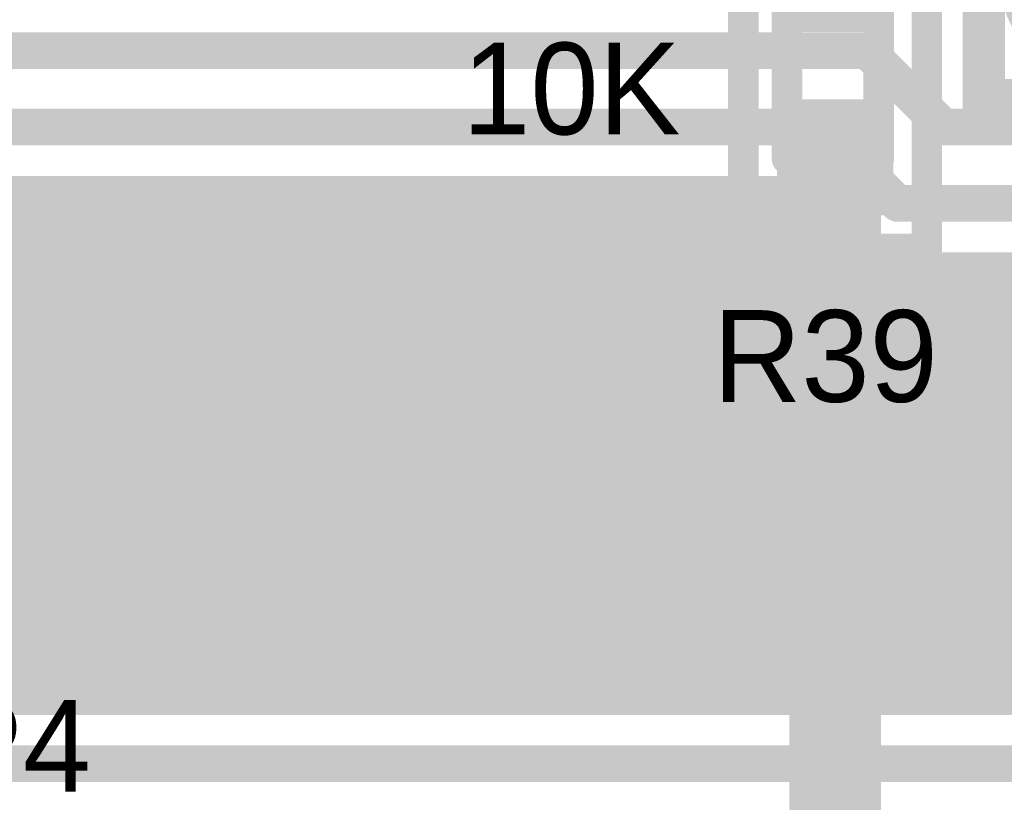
# Model space of a CAD drawing. Extents: x 7.17 to 14.1, y 4 to 11.75.
# Tile 116 of 189: x 9.75 to 10.07, y 7.59 to 7.85. Entities that reach past the tile are written whole.
import ezdxf

# ---------------------------------------------------------------- set-up
doc = ezdxf.new("R2010")
doc.units = 0
doc.layers.get('0').update_dxf_attribs({"linetype": 'CONTINUOUS'})
for name, color, linetype in [('BOTTOMLAYER', 5, 'CONTINUOUS'), ('BOTTOMSOLDER', 6, 'CONTINUOUS'), ('MECHANICAL1', 6, 'CONTINUOUS'), ('MULTILAYER', 9, 'CONTINUOUS'), ('TOPLAYER', 1, 'CONTINUOUS'), ('TOPOVERLAY', 2, 'CONTINUOUS'), ('TOPPASTE', 8, 'CONTINUOUS'), ('TOPSOLDER', 216, 'CONTINUOUS')]:
    doc.layers.add(name, color=color, linetype=linetype)

# ---------------------------------------------------------------- blocks, each defined once
blk = doc.blocks.new('TEST_POINT_PAD_3_102')
at = {"layer": 'BOTTOMSOLDER', "const_width": 0.0365}
blk.add_lwpolyline([(-0.01825, 0, 1), (0.01825, 0, 1)], format="xyb", close=True, dxfattribs=at)
at = {"layer": 'MECHANICAL1', "const_width": 0.01}
for points in [[(0, 0.03937), (-0.03937, 0.03937)], [(-0.03937, -0.03937), (-0.03937, 0.03937)], [(0.03937, 0.03937), (0, 0.03937)], [(0.03937, -0.03937), (0.03937, 0.03937)], [(0.03937, -0.03937), (-0.03937, -0.03937)]]:
    blk.add_lwpolyline(points, dxfattribs=at)
at = {"layer": 'MECHANICAL1', "const_width": 0.005}
for points in [[(-0.04187, 0.03937, 1), (-0.03687, 0.03937, 1)], [(-0.04187, 0.03937, 1), (-0.03687, 0.03937, 1)], [(-0.0025, 0.03937, 1), (0.0025, 0.03937, 1)], [(-0.0025, 0.03937, 1), (0.0025, 0.03937, 1)], [(0.03687, 0.03937, 1), (0.04187, 0.03937, 1)], [(0.03687, 0.03937, 1), (0.04187, 0.03937, 1)], [(-0.04187, -0.03937, 1), (-0.03687, -0.03937, 1)], [(-0.04187, -0.03937, 1), (-0.03687, -0.03937, 1)], [(0.03687, -0.03937, 1), (0.04187, -0.03937, 1)], [(0.03687, -0.03937, 1), (0.04187, -0.03937, 1)]]:
    blk.add_lwpolyline(points, format="xyb", close=True, dxfattribs=at)
at = {"layer": 'MULTILAYER', "const_width": 0.0325}
blk.add_lwpolyline([(-0.01625, 0, 1), (0.01625, 0, 1)], format="xyb", close=True, dxfattribs=at)
at = {"layer": 'TOPOVERLAY', "const_width": 0.01}
for points in [[(0.043307, 0.043307), (-0.043307, 0.043307)], [(-0.043307, -0.043307), (-0.043307, 0.043307)], [(0.043307, 0.03937), (0.043307, 0.043307)], [(0.043307, -0.043307), (0.043307, 0.03937)], [(0.043307, -0.043307), (-0.043307, -0.043307)]]:
    blk.add_lwpolyline(points, dxfattribs=at)
at = {"layer": 'TOPOVERLAY', "const_width": 0.005}
for points in [[(-0.045807, 0.043307, 1), (-0.040807, 0.043307, 1)], [(-0.045807, 0.043307, 1), (-0.040807, 0.043307, 1)], [(0.040807, 0.043307, 1), (0.045807, 0.043307, 1)], [(0.040807, 0.043307, 1), (0.045807, 0.043307, 1)], [(0.040807, 0.03937, 1), (0.045807, 0.03937, 1)], [(0.040807, 0.03937, 1), (0.045807, 0.03937, 1)], [(-0.045807, -0.043307, 1), (-0.040807, -0.043307, 1)], [(-0.045807, -0.043307, 1), (-0.040807, -0.043307, 1)], [(0.040807, -0.043307, 1), (0.045807, -0.043307, 1)], [(0.040807, -0.043307, 1), (0.045807, -0.043307, 1)]]:
    blk.add_lwpolyline(points, format="xyb", close=True, dxfattribs=at)
at = {"layer": 'TOPSOLDER', "const_width": 0.0365}
blk.add_lwpolyline([(-0.01825, 0, 1), (0.01825, 0, 1)], format="xyb", close=True, dxfattribs=at)
blk = doc.blocks.new('0603_103')
at = {"layer": 'MECHANICAL1', "const_width": 0.01}
for points in [[(-0.000531, 0.015748), (0.059468, 0.015748)], [(-0.000531, 0.015748), (-0.000531, -0.014252)], [(0.059468, 0.015748), (0.059468, -0.014252)], [(-0.000531, -0.014252), (0.059468, -0.014252)]]:
    blk.add_lwpolyline(points, dxfattribs=at)
at = {"layer": 'MECHANICAL1', "const_width": 0.005}
for points in [[(-0.003031, 0.015748, 1), (0.001969, 0.015748, 1)], [(-0.003031, 0.015748, 1), (0.001969, 0.015748, 1)], [(0.056968, 0.015748, 1), (0.061968, 0.015748, 1)], [(0.056968, 0.015748, 1), (0.061968, 0.015748, 1)], [(-0.003031, -0.014252, 1), (0.001969, -0.014252, 1)], [(-0.003031, -0.014252, 1), (0.001969, -0.014252, 1)], [(0.056968, -0.014252, 1), (0.061968, -0.014252, 1)], [(0.056968, -0.014252, 1), (0.061968, -0.014252, 1)]]:
    blk.add_lwpolyline(points, format="xyb", close=True, dxfattribs=at)
at = {"layer": 'TOPLAYER'}
for points in [[(-0.015, -0.015), (0.015, -0.015), (-0.015, 0.015), (0.015, 0.015)], [(0.045, -0.015), (0.075, -0.015), (0.045, 0.015), (0.075, 0.015)]]:
    blk.add_solid(points, dxfattribs=at)
at = {"layer": 'TOPOVERLAY', "const_width": 0.01}
for points in [[(-0.03, 0.03), (0.09, 0.03)], [(-0.03, 0.03), (-0.03, 0)], [(0.09, 0.03), (0.09, -0.03)], [(-0.03, 0), (-0.03, -0.03)], [(-0.03, -0.03), (0.09, -0.03)]]:
    blk.add_lwpolyline(points, dxfattribs=at)
at = {"layer": 'TOPOVERLAY', "const_width": 0.005}
for points in [[(-0.0325, 0.03, 1), (-0.0275, 0.03, 1)], [(-0.0325, 0.03, 1), (-0.0275, 0.03, 1)], [(0.0875, 0.03, 1), (0.0925, 0.03, 1)], [(0.0875, 0.03, 1), (0.0925, 0.03, 1)], [(-0.0325, 0, 1), (-0.0275, 0, 1)], [(-0.0325, 0, 1), (-0.0275, 0, 1)], [(-0.0325, -0.03, 1), (-0.0275, -0.03, 1)], [(-0.0325, -0.03, 1), (-0.0275, -0.03, 1)], [(0.0875, -0.03, 1), (0.0925, -0.03, 1)], [(0.0875, -0.03, 1), (0.0925, -0.03, 1)]]:
    blk.add_lwpolyline(points, format="xyb", close=True, dxfattribs=at)
at = {"layer": 'TOPPASTE'}
for points in [[(-0.015, -0.015), (0.015, -0.015), (-0.015, 0.015), (0.015, 0.015)], [(0.045, -0.015), (0.075, -0.015), (0.045, 0.015), (0.075, 0.015)]]:
    blk.add_solid(points, dxfattribs=at)
at = {"layer": 'TOPSOLDER'}
for points in [[(-0.019, -0.019), (0.019, -0.019), (-0.019, 0.019), (0.019, 0.019)], [(0.041, -0.019), (0.079, -0.019), (0.041, 0.019), (0.079, 0.019)]]:
    blk.add_solid(points, dxfattribs=at)

msp = doc.modelspace()

# ---------------------------------------------------------------- linework, layer by layer
at = {"layer": 'BOTTOMLAYER'}
for points, const_width in [([(9.272405, 7.834904), (10.022405, 7.834904)], 0.012), ([(10.022405, 7.834904), (10.047405, 7.809904)], 0.012), ([(9.297405, 7.809904), (10.007405, 7.809904)], 0.012), ([(10.007405, 7.809904), (10.032405, 7.784904)], 0.012), ([(10.047405, 7.809904), (10.171808, 7.809904)], 0.012), ([(9.305689, 7.789904), (9.999121, 7.789904)], 0.008), ([(9.661513, 7.789904), (9.829821, 7.621596)], 0.008), ([(9.668584, 7.789904), (9.836892, 7.621596)], 0.008), ([(9.675655, 7.789904), (9.843963, 7.621596)], 0.008), ([(9.682726, 7.789904), (9.851034, 7.621596)], 0.008), ([(9.686351, 7.621596), (9.854659, 7.789904)], 0.008), ([(9.689797, 7.789904), (9.858105, 7.621596)], 0.008), ([(9.693118, 7.7415), (9.741522, 7.789904)], 0.008), ([(9.693422, 7.621596), (9.86173, 7.789904)], 0.008), ([(9.696868, 7.789904), (9.865176, 7.621596)], 0.008), ([(9.700189, 7.7415), (9.748593, 7.789904)], 0.008), ([(9.700493, 7.621596), (9.868801, 7.789904)], 0.008), ([(9.703939, 7.789904), (9.872247, 7.621596)], 0.008), ([(9.706404, 7.733573), (9.762735, 7.789904)], 0.008), ([(9.706404, 7.740644), (9.755664, 7.789904)], 0.008), ([(9.706404, 7.719431), (9.776877, 7.789904)], 0.008), ([(9.706404, 7.726502), (9.769806, 7.789904)], 0.008), ([(9.706404, 7.705289), (9.791019, 7.789904)], 0.008), ([(9.706404, 7.71236), (9.783948, 7.789904)], 0.008), ([(9.706404, 7.691147), (9.805162, 7.789904)], 0.008), ([(9.706404, 7.698218), (9.79809, 7.789904)], 0.008), ([(9.706404, 7.677004), (9.819304, 7.789904)], 0.008), ([(9.706404, 7.684075), (9.812233, 7.789904)], 0.008), ([(9.706404, 7.669933), (9.826375, 7.789904)], 0.008), ([(9.706404, 7.655791), (9.840517, 7.789904)], 0.008), ([(9.706404, 7.662862), (9.833446, 7.789904)], 0.008), ([(9.706404, 7.64872), (9.847588, 7.789904)], 0.008), ([(9.707565, 7.621596), (9.875872, 7.789904)], 0.008), ([(9.71101, 7.789904), (9.879318, 7.621596)], 0.008), ([(9.714636, 7.621596), (9.882944, 7.789904)], 0.008), ([(9.718081, 7.789904), (9.886389, 7.621596)], 0.008), ([(9.721707, 7.621596), (9.890015, 7.789904)], 0.008), ([(9.725153, 7.789904), (9.89346, 7.621596)], 0.008), ([(9.728778, 7.621596), (9.897086, 7.789904)], 0.008), ([(9.732224, 7.789904), (9.900532, 7.621596)], 0.008), ([(9.735849, 7.621596), (9.904157, 7.789904)], 0.008), ([(9.739295, 7.789904), (9.907603, 7.621596)], 0.008), ([(9.74292, 7.621596), (9.911228, 7.789904)], 0.008), ([(9.746366, 7.789904), (9.914674, 7.621596)], 0.008), ([(9.749991, 7.621596), (9.918299, 7.789904)], 0.008), ([(9.753437, 7.789904), (9.921745, 7.621596)], 0.008), ([(9.757062, 7.621596), (9.92537, 7.789904)], 0.008), ([(9.760508, 7.789904), (9.928816, 7.621596)], 0.008), ([(9.764133, 7.621596), (9.932441, 7.789904)], 0.008), ([(9.767579, 7.789904), (9.935887, 7.621596)], 0.008), ([(9.771204, 7.621596), (9.939512, 7.789904)], 0.008), ([(9.77465, 7.789904), (9.942958, 7.621596)], 0.008), ([(9.778275, 7.621596), (9.946583, 7.789904)], 0.008), ([(9.781721, 7.789904), (9.950029, 7.621596)], 0.008), ([(9.785347, 7.621596), (9.953655, 7.789904)], 0.008), ([(9.788792, 7.789904), (9.9571, 7.621596)], 0.008), ([(9.792418, 7.621596), (9.960726, 7.789904)], 0.008), ([(9.795863, 7.789904), (9.964172, 7.621596)], 0.008), ([(9.799489, 7.621596), (9.967797, 7.789904)], 0.008), ([(9.802935, 7.789904), (9.971243, 7.621596)], 0.008), ([(9.80656, 7.621596), (9.974868, 7.789904)], 0.008), ([(9.810006, 7.789904), (9.978314, 7.621596)], 0.008), ([(9.813631, 7.621596), (9.981939, 7.789904)], 0.008), ([(9.817077, 7.789904), (9.985385, 7.621596)], 0.008), ([(9.820702, 7.621596), (9.98901, 7.789904)], 0.008), ([(9.824148, 7.789904), (9.992456, 7.621596)], 0.008), ([(9.827773, 7.621596), (9.996081, 7.789904)], 0.008), ([(9.831219, 7.789904), (9.999527, 7.621596)], 0.008), ([(9.83829, 7.789904), (10.006598, 7.621596)], 0.008), ([(9.845361, 7.789904), (10.013669, 7.621596)], 0.008), ([(9.852432, 7.789904), (10.02074, 7.621596)], 0.008), ([(9.859503, 7.789904), (10.027811, 7.621596)], 0.008), ([(9.866575, 7.789904), (10.034883, 7.621596)], 0.008), ([(9.873646, 7.789904), (10.041954, 7.621596)], 0.008), ([(9.880717, 7.789904), (10.049025, 7.621596)], 0.008), ([(9.887788, 7.789904), (10.056096, 7.621596)], 0.008), ([(9.894859, 7.789904), (10.063167, 7.621596)], 0.008), ([(9.90193, 7.789904), (10.070238, 7.621596)], 0.008), ([(9.909001, 7.789904), (10.077746, 7.621159)], 0.008), ([(9.916072, 7.789904), (10.575976, 7.13)], 0.008), ([(9.923143, 7.789904), (10.581721, 7.131326)], 0.008), ([(9.930214, 7.789904), (10.585391, 7.134728)], 0.008), ([(9.937285, 7.789904), (10.589637, 7.137553)], 0.008), ([(9.944357, 7.789904), (10.594521, 7.13974)], 0.008), ([(9.951428, 7.789904), (10.600187, 7.141145)], 0.008), ([(9.958499, 7.789904), (10.606971, 7.141432)], 0.008), ([(9.96557, 7.789904), (10.615989, 7.139485)], 0.008), ([(9.972641, 7.789904), (11.916045, 5.8465)], 0.008), ([(9.979712, 7.789904), (11.923116, 5.8465)], 0.008), ([(9.986783, 7.789904), (11.930187, 5.8465)], 0.008), ([(9.993854, 7.789904), (11.937258, 5.8465)], 0.008), ([(9.999121, 7.789904), (10.018231, 7.770794)], 0.008), ([(9.834844, 7.621596), (10.001136, 7.787888)], 0.008), ([(10.032405, 7.784904), (10.266808, 7.784904)], 0.012), ([(9.841915, 7.621596), (10.004672, 7.784353)], 0.008), ([(9.848987, 7.621596), (10.008208, 7.780817)], 0.008), ([(9.856058, 7.621596), (10.011743, 7.777282)], 0.008), ([(9.863129, 7.621596), (10.015279, 7.773746)], 0.008), ([(9.8702, 7.621596), (10.018825, 7.770221)], 0.008), ([(9.877271, 7.621596), (10.022953, 7.767278)], 0.008), ([(10.024136, 7.766693), (11.944329, 5.8465)], 0.008), ([(9.884342, 7.621596), (10.028115, 7.765369)], 0.008), ([(9.891413, 7.621596), (10.034721, 7.764904)], 0.008), ([(9.898484, 7.621596), (10.041792, 7.764904)], 0.008), ([(9.905555, 7.621596), (10.048863, 7.764904)], 0.008), ([(9.912626, 7.621596), (10.055934, 7.764904)], 0.008), ([(9.919697, 7.621596), (10.063005, 7.764904)], 0.008), ([(9.926769, 7.621596), (10.070077, 7.764904)], 0.008), ([(9.93384, 7.621596), (10.077148, 7.764904)], 0.008), ([(9.940911, 7.621596), (10.084219, 7.764904)], 0.008), ([(9.947982, 7.621596), (10.09129, 7.764904)], 0.008), ([(9.955053, 7.621596), (10.098361, 7.764904)], 0.008), ([(9.962124, 7.621596), (10.105432, 7.764904)], 0.008), ([(9.969195, 7.621596), (10.112503, 7.764904)], 0.008), ([(9.976266, 7.621596), (10.119574, 7.764904)], 0.008), ([(9.983337, 7.621596), (10.126645, 7.764904)], 0.008), ([(9.990408, 7.621596), (10.133717, 7.764904)], 0.008), ([(9.99748, 7.621596), (10.140788, 7.764904)], 0.008), ([(10.004551, 7.621596), (10.147859, 7.764904)], 0.008), ([(10.011622, 7.621596), (10.15493, 7.764904)], 0.008), ([(10.018693, 7.621596), (10.162001, 7.764904)], 0.008), ([(10.025764, 7.621596), (10.169072, 7.764904)], 0.008), ([(10.032405, 7.764904), (10.266808, 7.764904)], 0.008), ([(10.032835, 7.621596), (10.176143, 7.764904)], 0.008), ([(10.032996, 7.764904), (11.951401, 5.8465)], 0.008), ([(10.039906, 7.621596), (10.183214, 7.764904)], 0.008), ([(10.040068, 7.764904), (11.958472, 5.8465)], 0.008), ([(10.046977, 7.621596), (10.190285, 7.764904)], 0.008), ([(10.047139, 7.764904), (11.965543, 5.8465)], 0.008), ([(10.054048, 7.621596), (10.197356, 7.764904)], 0.008), ([(10.05421, 7.764904), (11.972614, 5.8465)], 0.008), ([(10.06112, 7.621596), (10.204427, 7.764904)], 0.008), ([(10.061281, 7.764904), (11.979685, 5.8465)], 0.008), ([(10.068191, 7.621596), (10.211499, 7.764904)], 0.008), ([(10.068352, 7.764904), (11.986756, 5.8465)], 0.008), ([(9.706404, 7.737941), (9.82275, 7.621596)], 0.008), ([(9.706404, 7.73087), (9.815678, 7.621596)], 0.008), ([(9.706404, 7.723799), (9.808607, 7.621596)], 0.008), ([(9.706404, 7.716728), (9.801536, 7.621596)], 0.008), ([(9.706404, 7.709657), (9.794465, 7.621596)], 0.008), ([(9.706404, 7.702586), (9.787394, 7.621596)], 0.008), ([(9.706404, 7.695515), (9.780323, 7.621596)], 0.008), ([(9.706404, 7.688444), (9.773252, 7.621596)], 0.008), ([(9.706404, 7.681373), (9.766181, 7.621596)], 0.008), ([(9.706404, 7.674302), (9.75911, 7.621596)], 0.008), ([(9.706404, 7.66723), (9.752038, 7.621596)], 0.008), ([(9.706404, 7.660159), (9.744967, 7.621596)], 0.008), ([(9.672604, 7.621596), (10.073588, 7.621596)], 0.008), ([(9.672604, 7.601596), (10.073588, 7.601596)], 0.012)]:
    msp.add_lwpolyline(points, dxfattribs=dict(at, const_width=const_width))
for points, const_width in [([(10.019405, 7.834904, 1), (10.025405, 7.834904, 1)], 0.006), ([(10.019405, 7.834904, 1), (10.025405, 7.834904, 1)], 0.006), ([(10.004405, 7.809904, 1), (10.010405, 7.809904, 1)], 0.006), ([(10.004405, 7.809904, 1), (10.010405, 7.809904, 1)], 0.006), ([(10.044405, 7.809904, 1), (10.050405, 7.809904, 1)], 0.006), ([(10.044405, 7.809904, 1), (10.050405, 7.809904, 1)], 0.006), ([(9.739522, 7.789904, 1), (9.743522, 7.789904, 1)], 0.004), ([(9.744366, 7.789904, 1), (9.748366, 7.789904, 1)], 0.004), ([(9.746593, 7.789904, 1), (9.750593, 7.789904, 1)], 0.004), ([(9.751437, 7.789904, 1), (9.755437, 7.789904, 1)], 0.004), ([(9.753664, 7.789904, 1), (9.757664, 7.789904, 1)], 0.004), ([(9.758508, 7.789904, 1), (9.762508, 7.789904, 1)], 0.004), ([(9.760735, 7.789904, 1), (9.764735, 7.789904, 1)], 0.004), ([(9.765579, 7.789904, 1), (9.769579, 7.789904, 1)], 0.004), ([(9.767806, 7.789904, 1), (9.771806, 7.789904, 1)], 0.004), ([(9.77265, 7.789904, 1), (9.77665, 7.789904, 1)], 0.004), ([(9.774877, 7.789904, 1), (9.778877, 7.789904, 1)], 0.004), ([(9.779721, 7.789904, 1), (9.783721, 7.789904, 1)], 0.004), ([(9.781948, 7.789904, 1), (9.785948, 7.789904, 1)], 0.004), ([(9.786792, 7.789904, 1), (9.790792, 7.789904, 1)], 0.004), ([(9.789019, 7.789904, 1), (9.793019, 7.789904, 1)], 0.004), ([(9.793864, 7.789904, 1), (9.797864, 7.789904, 1)], 0.004), ([(9.79609, 7.789904, 1), (9.80009, 7.789904, 1)], 0.004), ([(9.800935, 7.789904, 1), (9.804935, 7.789904, 1)], 0.004), ([(9.803161, 7.789904, 1), (9.807161, 7.789904, 1)], 0.004), ([(9.808006, 7.789904, 1), (9.812006, 7.789904, 1)], 0.004), ([(9.810233, 7.789904, 1), (9.814233, 7.789904, 1)], 0.004), ([(9.815077, 7.789904, 1), (9.819077, 7.789904, 1)], 0.004), ([(9.817304, 7.789904, 1), (9.821304, 7.789904, 1)], 0.004), ([(9.822148, 7.789904, 1), (9.826148, 7.789904, 1)], 0.004), ([(9.824375, 7.789904, 1), (9.828375, 7.789904, 1)], 0.004), ([(9.829219, 7.789904, 1), (9.833219, 7.789904, 1)], 0.004), ([(9.831446, 7.789904, 1), (9.835446, 7.789904, 1)], 0.004), ([(9.83629, 7.789904, 1), (9.84029, 7.789904, 1)], 0.004), ([(9.838517, 7.789904, 1), (9.842517, 7.789904, 1)], 0.004), ([(9.843361, 7.789904, 1), (9.847361, 7.789904, 1)], 0.004), ([(9.845588, 7.789904, 1), (9.849588, 7.789904, 1)], 0.004), ([(9.850432, 7.789904, 1), (9.854432, 7.789904, 1)], 0.004), ([(9.852659, 7.789904, 1), (9.856659, 7.789904, 1)], 0.004), ([(9.857503, 7.789904, 1), (9.861503, 7.789904, 1)], 0.004), ([(9.85973, 7.789904, 1), (9.86373, 7.789904, 1)], 0.004), ([(9.864574, 7.789904, 1), (9.868574, 7.789904, 1)], 0.004), ([(9.866801, 7.789904, 1), (9.870801, 7.789904, 1)], 0.004), ([(9.871646, 7.789904, 1), (9.875646, 7.789904, 1)], 0.004), ([(9.873872, 7.789904, 1), (9.877873, 7.789904, 1)], 0.004), ([(9.878717, 7.789904, 1), (9.882717, 7.789904, 1)], 0.004), ([(9.880944, 7.789904, 1), (9.884944, 7.789904, 1)], 0.004), ([(9.885788, 7.789904, 1), (9.889788, 7.789904, 1)], 0.004), ([(9.888015, 7.789904, 1), (9.892015, 7.789904, 1)], 0.004), ([(9.892859, 7.789904, 1), (9.896859, 7.789904, 1)], 0.004), ([(9.895086, 7.789904, 1), (9.899086, 7.789904, 1)], 0.004), ([(9.89993, 7.789904, 1), (9.90393, 7.789904, 1)], 0.004), ([(9.902157, 7.789904, 1), (9.906157, 7.789904, 1)], 0.004), ([(9.907001, 7.789904, 1), (9.911001, 7.789904, 1)], 0.004), ([(9.909228, 7.789904, 1), (9.913228, 7.789904, 1)], 0.004), ([(9.914072, 7.789904, 1), (9.918072, 7.789904, 1)], 0.004), ([(9.916299, 7.789904, 1), (9.920299, 7.789904, 1)], 0.004), ([(9.921143, 7.789904, 1), (9.925143, 7.789904, 1)], 0.004), ([(9.92337, 7.789904, 1), (9.92737, 7.789904, 1)], 0.004), ([(9.928214, 7.789904, 1), (9.932214, 7.789904, 1)], 0.004), ([(9.930441, 7.789904, 1), (9.934441, 7.789904, 1)], 0.004), ([(9.935286, 7.789904, 1), (9.939286, 7.789904, 1)], 0.004), ([(9.937512, 7.789904, 1), (9.941512, 7.789904, 1)], 0.004), ([(9.942357, 7.789904, 1), (9.946357, 7.789904, 1)], 0.004), ([(9.944584, 7.789904, 1), (9.948583, 7.789904, 1)], 0.004), ([(9.949428, 7.789904, 1), (9.953428, 7.789904, 1)], 0.004), ([(9.951655, 7.789904, 1), (9.955655, 7.789904, 1)], 0.004), ([(9.956499, 7.789904, 1), (9.960499, 7.789904, 1)], 0.004), ([(9.958726, 7.789904, 1), (9.962726, 7.789904, 1)], 0.004), ([(9.96357, 7.789904, 1), (9.96757, 7.789904, 1)], 0.004), ([(9.965797, 7.789904, 1), (9.969797, 7.789904, 1)], 0.004), ([(9.970641, 7.789904, 1), (9.974641, 7.789904, 1)], 0.004), ([(9.972868, 7.789904, 1), (9.976868, 7.789904, 1)], 0.004), ([(9.977712, 7.789904, 1), (9.981712, 7.789904, 1)], 0.004), ([(9.979939, 7.789904, 1), (9.983939, 7.789904, 1)], 0.004), ([(9.984783, 7.789904, 1), (9.988783, 7.789904, 1)], 0.004), ([(9.98701, 7.789904, 1), (9.99101, 7.789904, 1)], 0.004), ([(9.991854, 7.789904, 1), (9.995854, 7.789904, 1)], 0.004), ([(9.994081, 7.789904, 1), (9.998081, 7.789904, 1)], 0.004), ([(9.997121, 7.789904, 1), (10.001121, 7.789904, 1)], 0.004), ([(9.997121, 7.789904, 1), (10.001121, 7.789904, 1)], 0.004), ([(9.999137, 7.787888, 1), (10.003137, 7.787888, 1)], 0.004), ([(10.029405, 7.784904, 1), (10.035405, 7.784904, 1)], 0.006), ([(10.029405, 7.784904, 1), (10.035405, 7.784904, 1)], 0.006), ([(10.002672, 7.784353, 1), (10.006672, 7.784353, 1)], 0.004), ([(10.006208, 7.780817, 1), (10.010208, 7.780817, 1)], 0.004), ([(10.009743, 7.777282, 1), (10.013743, 7.777282, 1)], 0.004), ([(10.013279, 7.773746, 1), (10.017279, 7.773746, 1)], 0.004), ([(10.016231, 7.770794, 1), (10.020231, 7.770794, 1)], 0.004), ([(10.016231, 7.770794, 1), (10.020231, 7.770794, 1)], 0.004), ([(10.016263, 7.770762, 1), (10.020263, 7.770762, 1)], 0.004), ([(10.016825, 7.770221, 1), (10.020825, 7.770221, 1)], 0.004), ([(10.020953, 7.767278, 1), (10.024953, 7.767278, 1)], 0.004), ([(10.022136, 7.766693, 1), (10.026136, 7.766693, 1)], 0.004), ([(10.026115, 7.765369, 1), (10.030115, 7.765369, 1)], 0.004), ([(10.030405, 7.764904, 1), (10.034405, 7.764904, 1)], 0.004), ([(10.030405, 7.764904, 1), (10.034405, 7.764904, 1)], 0.004), ([(10.030405, 7.764904, 1), (10.034405, 7.764904, 1)], 0.004), ([(10.030997, 7.764904, 1), (10.034997, 7.764904, 1)], 0.004), ([(10.032721, 7.764904, 1), (10.036721, 7.764904, 1)], 0.004), ([(10.038068, 7.764904, 1), (10.042068, 7.764904, 1)], 0.004), ([(10.039792, 7.764904, 1), (10.043792, 7.764904, 1)], 0.004), ([(10.045139, 7.764904, 1), (10.049139, 7.764904, 1)], 0.004), ([(10.046863, 7.764904, 1), (10.050863, 7.764904, 1)], 0.004), ([(10.05221, 7.764904, 1), (10.05621, 7.764904, 1)], 0.004), ([(10.053934, 7.764904, 1), (10.057934, 7.764904, 1)], 0.004), ([(10.059281, 7.764904, 1), (10.063281, 7.764904, 1)], 0.004), ([(10.061006, 7.764904, 1), (10.065005, 7.764904, 1)], 0.004), ([(10.066352, 7.764904, 1), (10.070352, 7.764904, 1)], 0.004), ([(10.068077, 7.764904, 1), (10.072077, 7.764904, 1)], 0.004), ([(9.74092, 7.621596, 1), (9.74492, 7.621596, 1)], 0.004), ([(9.742967, 7.621596, 1), (9.746967, 7.621596, 1)], 0.004), ([(9.747991, 7.621596, 1), (9.751991, 7.621596, 1)], 0.004), ([(9.750039, 7.621596, 1), (9.754039, 7.621596, 1)], 0.004), ([(9.755062, 7.621596, 1), (9.759062, 7.621596, 1)], 0.004), ([(9.75711, 7.621596, 1), (9.76111, 7.621596, 1)], 0.004), ([(9.762133, 7.621596, 1), (9.766133, 7.621596, 1)], 0.004), ([(9.764181, 7.621596, 1), (9.768181, 7.621596, 1)], 0.004), ([(9.769204, 7.621596, 1), (9.773204, 7.621596, 1)], 0.004), ([(9.771252, 7.621596, 1), (9.775252, 7.621596, 1)], 0.004), ([(9.776276, 7.621596, 1), (9.780276, 7.621596, 1)], 0.004), ([(9.778323, 7.621596, 1), (9.782323, 7.621596, 1)], 0.004), ([(9.783347, 7.621596, 1), (9.787347, 7.621596, 1)], 0.004), ([(9.785394, 7.621596, 1), (9.789394, 7.621596, 1)], 0.004), ([(9.790418, 7.621596, 1), (9.794418, 7.621596, 1)], 0.004), ([(9.792465, 7.621596, 1), (9.796465, 7.621596, 1)], 0.004), ([(9.797489, 7.621596, 1), (9.801489, 7.621596, 1)], 0.004), ([(9.799536, 7.621596, 1), (9.803536, 7.621596, 1)], 0.004), ([(9.80456, 7.621596, 1), (9.80856, 7.621596, 1)], 0.004), ([(9.806607, 7.621596, 1), (9.810607, 7.621596, 1)], 0.004), ([(9.811631, 7.621596, 1), (9.815631, 7.621596, 1)], 0.004), ([(9.813678, 7.621596, 1), (9.817678, 7.621596, 1)], 0.004), ([(9.818702, 7.621596, 1), (9.822702, 7.621596, 1)], 0.004), ([(9.820749, 7.621596, 1), (9.824749, 7.621596, 1)], 0.004), ([(9.825773, 7.621596, 1), (9.829773, 7.621596, 1)], 0.004), ([(9.827821, 7.621596, 1), (9.831821, 7.621596, 1)], 0.004), ([(9.832844, 7.621596, 1), (9.836844, 7.621596, 1)], 0.004), ([(9.834892, 7.621596, 1), (9.838892, 7.621596, 1)], 0.004), ([(9.839915, 7.621596, 1), (9.843915, 7.621596, 1)], 0.004), ([(9.841963, 7.621596, 1), (9.845963, 7.621596, 1)], 0.004), ([(9.846986, 7.621596, 1), (9.850986, 7.621596, 1)], 0.004), ([(9.849034, 7.621596, 1), (9.853034, 7.621596, 1)], 0.004), ([(9.854058, 7.621596, 1), (9.858058, 7.621596, 1)], 0.004), ([(9.856105, 7.621596, 1), (9.860105, 7.621596, 1)], 0.004), ([(9.861129, 7.621596, 1), (9.865129, 7.621596, 1)], 0.004), ([(9.863176, 7.621596, 1), (9.867176, 7.621596, 1)], 0.004), ([(9.8682, 7.621596, 1), (9.8722, 7.621596, 1)], 0.004), ([(9.870247, 7.621596, 1), (9.874247, 7.621596, 1)], 0.004), ([(9.875271, 7.621596, 1), (9.879271, 7.621596, 1)], 0.004), ([(9.877318, 7.621596, 1), (9.881318, 7.621596, 1)], 0.004), ([(9.882342, 7.621596, 1), (9.886342, 7.621596, 1)], 0.004), ([(9.884389, 7.621596, 1), (9.888389, 7.621596, 1)], 0.004), ([(9.889413, 7.621596, 1), (9.893413, 7.621596, 1)], 0.004), ([(9.891461, 7.621596, 1), (9.895461, 7.621596, 1)], 0.004), ([(9.896484, 7.621596, 1), (9.900484, 7.621596, 1)], 0.004), ([(9.898532, 7.621596, 1), (9.902532, 7.621596, 1)], 0.004), ([(9.903555, 7.621596, 1), (9.907555, 7.621596, 1)], 0.004), ([(9.905603, 7.621596, 1), (9.909603, 7.621596, 1)], 0.004), ([(9.910626, 7.621596, 1), (9.914626, 7.621596, 1)], 0.004), ([(9.912674, 7.621596, 1), (9.916674, 7.621596, 1)], 0.004), ([(9.917697, 7.621596, 1), (9.921698, 7.621596, 1)], 0.004), ([(9.919745, 7.621596, 1), (9.923745, 7.621596, 1)], 0.004), ([(9.924769, 7.621596, 1), (9.928769, 7.621596, 1)], 0.004), ([(9.926816, 7.621596, 1), (9.930816, 7.621596, 1)], 0.004), ([(9.93184, 7.621596, 1), (9.93584, 7.621596, 1)], 0.004), ([(9.933887, 7.621596, 1), (9.937887, 7.621596, 1)], 0.004), ([(9.938911, 7.621596, 1), (9.942911, 7.621596, 1)], 0.004), ([(9.940958, 7.621596, 1), (9.944958, 7.621596, 1)], 0.004), ([(9.945982, 7.621596, 1), (9.949982, 7.621596, 1)], 0.004), ([(9.948029, 7.621596, 1), (9.952029, 7.621596, 1)], 0.004), ([(9.953053, 7.621596, 1), (9.957053, 7.621596, 1)], 0.004), ([(9.9551, 7.621596, 1), (9.9591, 7.621596, 1)], 0.004), ([(9.960124, 7.621596, 1), (9.964124, 7.621596, 1)], 0.004), ([(9.962172, 7.621596, 1), (9.966171, 7.621596, 1)], 0.004), ([(9.967195, 7.621596, 1), (9.971195, 7.621596, 1)], 0.004), ([(9.969243, 7.621596, 1), (9.973243, 7.621596, 1)], 0.004), ([(9.974266, 7.621596, 1), (9.978266, 7.621596, 1)], 0.004), ([(9.976314, 7.621596, 1), (9.980314, 7.621596, 1)], 0.004), ([(9.981337, 7.621596, 1), (9.985337, 7.621596, 1)], 0.004), ([(9.983385, 7.621596, 1), (9.987385, 7.621596, 1)], 0.004), ([(9.988409, 7.621596, 1), (9.992408, 7.621596, 1)], 0.004), ([(9.990456, 7.621596, 1), (9.994456, 7.621596, 1)], 0.004), ([(9.99548, 7.621596, 1), (9.99948, 7.621596, 1)], 0.004), ([(9.997527, 7.621596, 1), (10.001527, 7.621596, 1)], 0.004), ([(10.002551, 7.621596, 1), (10.006551, 7.621596, 1)], 0.004), ([(10.004598, 7.621596, 1), (10.008598, 7.621596, 1)], 0.004), ([(10.009622, 7.621596, 1), (10.013622, 7.621596, 1)], 0.004), ([(10.011669, 7.621596, 1), (10.015669, 7.621596, 1)], 0.004), ([(10.016693, 7.621596, 1), (10.020693, 7.621596, 1)], 0.004), ([(10.01874, 7.621596, 1), (10.02274, 7.621596, 1)], 0.004), ([(10.023764, 7.621596, 1), (10.027764, 7.621596, 1)], 0.004), ([(10.025811, 7.621596, 1), (10.029811, 7.621596, 1)], 0.004), ([(10.030835, 7.621596, 1), (10.034835, 7.621596, 1)], 0.004), ([(10.032882, 7.621596, 1), (10.036883, 7.621596, 1)], 0.004), ([(10.037906, 7.621596, 1), (10.041906, 7.621596, 1)], 0.004), ([(10.039954, 7.621596, 1), (10.043954, 7.621596, 1)], 0.004), ([(10.044977, 7.621596, 1), (10.048977, 7.621596, 1)], 0.004), ([(10.047025, 7.621596, 1), (10.051025, 7.621596, 1)], 0.004), ([(10.052048, 7.621596, 1), (10.056048, 7.621596, 1)], 0.004), ([(10.054096, 7.621596, 1), (10.058096, 7.621596, 1)], 0.004), ([(10.059119, 7.621596, 1), (10.06312, 7.621596, 1)], 0.004), ([(10.061167, 7.621596, 1), (10.065167, 7.621596, 1)], 0.004), ([(10.066191, 7.621596, 1), (10.070191, 7.621596, 1)], 0.004), ([(10.068238, 7.621596, 1), (10.072238, 7.621596, 1)], 0.004)]:
    msp.add_lwpolyline(points, format="xyb", close=True, dxfattribs=dict(at, const_width=const_width))
at = {"layer": 'BOTTOMLAYER', "const_width": 0.008}
for points in [[(10.032405, 7.764904, -0.199496), (10.018231, 7.770794)], [(10.032405, 7.764904, -0.198912), (10.018263, 7.770762)]]:
    msp.add_lwpolyline(points, format="xyb", dxfattribs=at)
at = {"layer": 'TOPLAYER', "const_width": 0.03}
msp.add_lwpolyline([(10.011904, 7.548), (10.011904, 7.8)], dxfattribs=at)
at = {"layer": 'TOPLAYER', "const_width": 0.015}
msp.add_lwpolyline([(10.004404, 7.8, 1), (10.019404, 7.8, 1)], format="xyb", close=True, dxfattribs=at)

# ---------------------------------------------------------------- block references
for name, p, rotation in [('TEST_POINT_PAD_3_102', (10.101904, 7.86), 270), ('0603_103', (10.011904, 7.8), 90)]:
    msp.add_blockref(name, p, dxfattribs=dict(rotation=rotation))

# ---------------------------------------------------------------- texts
at = {"layer": 'MECHANICAL1'}
msp.add_text('10K', height=0.03, dxfattribs=at).set_placement((9.889904, 7.8075))
at = {"layer": 'TOPOVERLAY'}
for s, p in [('R39', (9.971904, 7.72)), ('TP4', (9.694904, 7.5925))]:
    msp.add_text(s, height=0.03, dxfattribs=at).set_placement(p)

doc.saveas('drawing.dxf')
